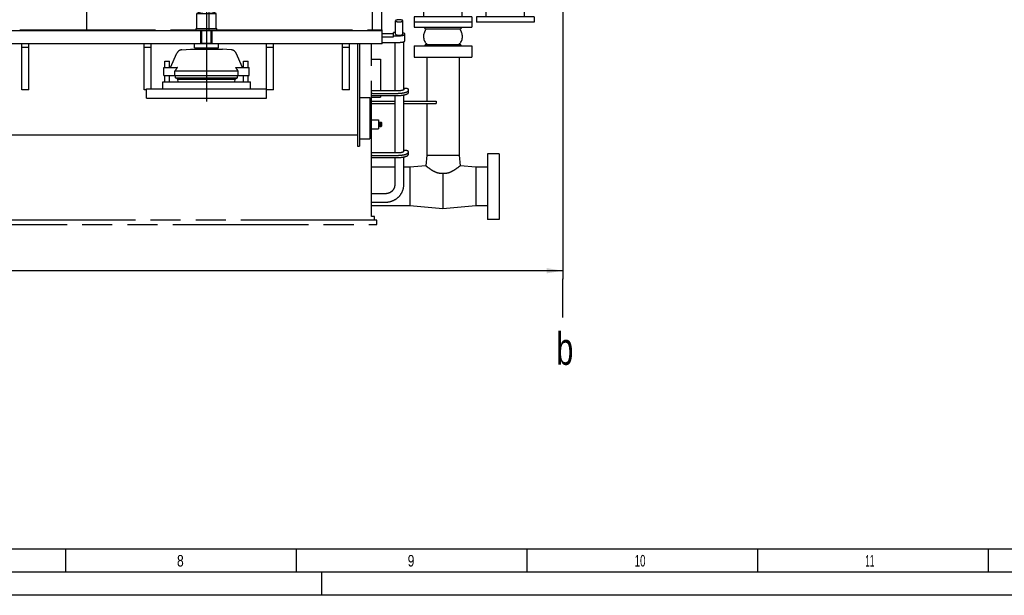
# Model space of a CAD drawing. Header units: millimetres. Extents: x 0 to 1189, y 0 to 841.
# Tile 9 of 85: x 335 to 548, y 0 to 125. Entities that reach past the tile are written whole.
import ezdxf
from ezdxf.enums import TextEntityAlignment as Align

# ---------------------------------------------------------------- set-up
doc = ezdxf.new("R2010")
doc.units = ezdxf.units.MM
doc.header["$LTSCALE"] = 65.395
doc.linetypes.add('CENTER', pattern=[0.6, 0.375, -0.075, 0.075, -0.075])
doc.linetypes.add('PHANTOM', pattern=[0.8, 0.45, -0.05, 0.1, -0.05, 0.1, -0.05])
doc.layers.get('0').update_dxf_attribs({"linetype": 'CONTINUOUS'})
for name, color, linetype in [('1907_060000_TLKS_KGS_V_ABL383', 7, 'CONTINUOUS'), ('1907_061000_TLKS_KGS_V_ABL384', 7, 'CONTINUOUS'), ('1907_210700_31_SIMPLE1_T1_X_PBL465', 7, 'CONTINUOUS'), ('1907_210700_31_SIMPLE1_T1_X_PBL467', 7, 'CONTINUOUS'), ('1907_210700_31_SIMPLE1_X_ABL464', 7, 'CONTINUOUS'), ('1907_210700_31_SIMPLE1_X_ABL466', 7, 'CONTINUOUS'), ('1907_641000_07_SIMPLE1_T1_X_PBL388', 7, 'CONTINUOUS'), ('1907_641000_07_SIMPLE1_T1_X_PBL391', 7, 'CONTINUOUS'), ('1907_641000_07_SIMPLE1_X_ABL387', 7, 'CONTINUOUS'), ('1907_641000_07_SIMPLE1_X_ABL390', 7, 'CONTINUOUS'), ('1947_000000_TLKS_MARKETING_ABL321', 7, 'CONTINUOUS'), ('1947_030000_TLKS_V_ABL336', 7, 'CONTINUOUS'), ('1947_100000_TLKS_V_ABL341', 7, 'CONTINUOUS'), ('1947_111000_11_SIMPLE1_C_ABL354', 7, 'CONTINUOUS'), ('1947_111000_11_SIMPLE1_T1_C_PBL355', 7, 'CONTINUOUS'), ('1947_122000_06_SIMPLE1_B_ABL350', 7, 'CONTINUOUS'), ('1947_122000_06_SIMPLE1_T1_B_PBL351', 7, 'CONTINUOUS'), ('1947_151200_02_SIMPLE1_T1_X_PBL343', 7, 'CONTINUOUS'), ('1947_151200_02_SIMPLE1_T2_X_PBL375', 7, 'CONTINUOUS'), ('1947_151200_02_SIMPLE1_X_ABL342', 7, 'CONTINUOUS'), ('1947_200000_TLKS_V_ABL378', 7, 'CONTINUOUS'), ('1947_252000_04_SIMPLE1_C_ABL405', 7, 'CONTINUOUS'), ('1947_252000_04_SIMPLE1_T1_C_PBL406', 7, 'CONTINUOUS'), ('right_6_VBL320', 7, 'CONTINUOUS')]:
    doc.layers.add(name, color=color, linetype=linetype)
doc.styles.get("Standard").update_dxf_attribs({"font": 'txt', "width": 0.6})
doc.styles.add('TEXTSTYLE_2', font='txt')
doc.dimstyles.new('DIMSTYLE_1', dxfattribs={"dimtxt": 3.5, "dimasz": 3.5, "dimexe": 1.8, "dimexo": 0, "dimgap": 0.875, "dimtad": 1, "dimlfac": 20, "dimdsep": 46, "dimtxsty": 'Standard', "dimblk": '_FILLED', "dimblk1": '_FILLED', "dimblk2": '_FILLED', "dimcen": 0.09, "dimadec": 0, "dimazin": 0, "dimtp": 2, "dimtm": 2, "dimtfac": 1, "dimtofl": 0, "dimtmove": 0, "dimatfit": 3, "dimldrblk": '_FILLED', "dimfxl": 1, "dimtolj": 1, "dimarcsym": 0})

# ---------------------------------------------------------------- blocks, each defined once
blk = doc.blocks.new('_FILLED')
at = {"color": 0, "linetype": 'ByBlock'}
blk.add_solid([(0, 0), (-1, 0.167), (-1, -0.167)], dxfattribs=at)
blk = doc.blocks.new('*D7')
at = {"color": 2, "linetype": 'Continuous'}
for p, q in [((452.2, 133.3), (452.2, 68.6)), ((190, 106.66), (190, 68.6)), ((190, 70.4), (321.1, 70.4)), ((452.2, 70.4), (321.1, 70.4))]:
    blk.add_line(p, q, dxfattribs=at)
at = {"color": 2, "linetype": 'Continuous', "xscale": 3.5, "yscale": 3.5, "zscale": 3.5, "rotation": 180}
blk.add_blockref('_FILLED', (190, 70.4), dxfattribs=at)
at = {"color": 2, "linetype": 'Continuous', "xscale": 3.5, "yscale": 3.5, "zscale": 3.5}
blk.add_blockref('_FILLED', (452.2, 70.4), dxfattribs=at)
at = {"color": 2, "linetype": 'Continuous', "width": 0.672619}
blk.add_text('5244', height=3.5, dxfattribs=at).set_placement((321.1, 71.28), align=Align.CENTER)
blk = doc.blocks.new('1947_151200_02_SIMPLE1_T1_X_PBL343', base_point=(297.52, 102.61))
at = {"layer": '1947_151200_02_SIMPLE1_T1_X_PBL343', "color": 8, "linetype": 'PHANTOM'}
for p, q in [((415.95, 121.72), (415.95, 124.6)), ((417.55, 121.72), (417.55, 124.6)), ((420, 124.3), (420, 123.2)), ((432.5, 124.3), (432.5, 123.2)), ((282.21, 122.65), (372.79, 122.65)), ((372.25, 122.65), (372.25, 122.55)), ((372.25, 122.55), (373.75, 122.55)), ((373.75, 119.65), (373.75, 122.55)), ((376.25, 122.55), (377.75, 122.55)), ((376.25, 119.65), (376.25, 122.55)), ((377.21, 122.65), (413.1, 122.65)), ((377.75, 122.65), (377.75, 122.55)), ((413.1, 119.65), (413.1, 122.65)), ((413.1, 121.82), (415.55, 121.82)), ((415.95, 122.06), (415.55, 122.06)), ((415.55, 121.13), (415.55, 122.06)), ((418, 120.27), (418, 121.72)), ((420, 123.2), (432.5, 123.2)), ((422.45, 122.9), (422.23, 123.2)), ((422.45, 122.9), (430.05, 122.9)), ((430.27, 123.2), (430.05, 122.9)), ((281.25, 119.65), (373.75, 119.65)), ((335, 109.65), (335, 119.65)), ((336.5, 109.65), (336.5, 119.65)), ((361.5, 109.65), (361.5, 119.65)), ((363, 109.85), (363, 119.65)), ((376.25, 119.65), (413.1, 119.65)), ((388, 109.85), (388, 119.65)), ((389.5, 109.65), (389.5, 119.65)), ((404.5, 109.65), (404.5, 119.65)), ((406, 109.65), (406, 119.65)), ((410.75, 82.15), (410.75, 119.65)), ((413.1, 121.13), (415.55, 121.13)), ((413.1, 119.93), (416.75, 119.93)), ((415.55, 121.37), (416.75, 121.37)), ((415.8, 119.93), (415.8, 109.44)), ((417.7, 120.05), (417.7, 109.62)), ((335, 118.9), (336.5, 118.9)), ((361.5, 118.9), (363, 118.9)), ((388, 118.9), (389.5, 118.9)), ((404.5, 118.9), (406, 118.9)), ((420, 119.2), (432.5, 119.2)), ((420, 119.2), (420, 116.7)), ((422.45, 119.5), (422.23, 119.2)), ((422.45, 119.5), (430.05, 119.5)), ((430.27, 119.2), (430.05, 119.5)), ((432.5, 119.2), (432.5, 116.7)), ((410.75, 116.27), (412.7, 116.27)), ((412.7, 116.27), (412.7, 109.44)), ((420, 116.7), (432.5, 116.7)), ((422.76, 116.7), (422.76, 107.2)), ((429.74, 116.7), (429.74, 95.5)), ((336.5, 109.65), (335, 109.65)), ((362, 109.65), (361.5, 109.65)), ((389.5, 109.65), (388, 109.65)), ((406, 109.65), (404.5, 109.65)), ((416.8, 109.44), (411.05, 109.44)), ((411.05, 108.87), (416.3, 108.87)), ((418, 109.94), (417.92, 109.94)), ((418.8, 109.08), (418.8, 109.71)), ((410.75, 108.03), (412.7, 108.03)), ((410.75, 107.2), (415.8, 107.2)), ((411.05, 108.39), (416.3, 108.39)), ((412.7, 108.39), (412.7, 108.03)), ((415.8, 108.39), (415.8, 95.98)), ((417.7, 108.51), (417.7, 96.24)), ((417.7, 107.2), (424.75, 107.2)), ((424.75, 107.2), (424.75, 106.7)), ((410.75, 106.7), (415.8, 106.7)), ((417.7, 106.7), (424.75, 106.7)), ((422.76, 106.7), (422.76, 95.5)), ((410.75, 103.15), (412.25, 103.15)), ((412.25, 103.15), (412.25, 101.15)), ((412.25, 102.72), (412.32, 102.72)), ((412.32, 102.72), (412.32, 101.58)), ((412.32, 102.6), (412.45, 102.55)), ((412.5, 102.56), (412.57, 102.6)), ((412.57, 102.6), (412.88, 102.6)), ((412.57, 102.6), (412.57, 101.7)), ((412.88, 102.6), (412.93, 102.55)), ((412.88, 102.6), (412.88, 101.7)), ((412.93, 102.55), (412.93, 101.75)), ((410.75, 101.15), (412.25, 101.15)), ((412.25, 101.58), (412.32, 101.58)), ((412.32, 101.7), (412.45, 101.75)), ((412.5, 101.74), (412.57, 101.7)), ((412.57, 101.7), (412.88, 101.7)), ((412.88, 101.7), (412.93, 101.75)), ((417.95, 96.48), (417.87, 96.48)), ((418.75, 95.62), (418.75, 96.26)), ((416.75, 95.98), (411.05, 95.98)), ((411.05, 95.42), (416.25, 95.42)), ((411.05, 94.94), (416.25, 94.94)), ((415.8, 94.94), (415.8, 89.03)), ((417.7, 95.06), (417.7, 89.03)), ((422.76, 95.5), (422.55, 93.16)), ((422.76, 95.5), (429.74, 95.5)), ((429.74, 95.5), (429.95, 93.16)), ((438.4, 95.78), (435.9, 95.78)), ((435.9, 95.78), (435.9, 81.53)), ((438.4, 95.78), (438.4, 81.53)), ((415.8, 92.86), (410.75, 92.86)), ((419.1, 92.86), (417.7, 92.86)), ((422.55, 93.16), (419.1, 92.86)), ((419.1, 92.86), (419.1, 84.44)), ((433.4, 92.86), (429.95, 93.16)), ((435.9, 92.86), (433.4, 92.86)), ((433.4, 92.86), (433.4, 84.44)), ((426.25, 91.59), (426.25, 83.82)), ((413.75, 87.1), (410.75, 87.1)), ((413.75, 85.2), (410.75, 85.2)), ((419.1, 84.44), (410.75, 84.44)), ((426.25, 83.82), (419.1, 84.44)), ((433.4, 84.44), (426.25, 83.82)), ((435.9, 84.44), (433.4, 84.44)), ((411.9, 81.4), (158.4, 81.4)), ((411.4, 82.15), (410.75, 82.15)), ((411.4, 81.4), (411.4, 82.15)), ((411.9, 80.4), (411.9, 81.4)), ((438.4, 81.53), (435.9, 81.53)), ((158.4, 80.4), (411.9, 80.4))]:
    blk.add_line(p, q, dxfattribs=at)
for centre, radius, start, end in [((424.38, 121.2), 2.35, 145.8517, 226.336), ((420.77, 123.64), 2, 325.8517, 338.2273), ((428.12, 121.2), 2.35, 313.664, 34.1483), ((431.73, 123.64), 2, 201.7727, 214.1483), ((412.47, 102.61), 0.06, 247.4184, 299.9743), ((412.47, 101.69), 0.06, 60.0257, 112.5816)]:
    blk.add_arc(centre, radius, start, end, dxfattribs=at)
for points, knots in [([(417.55, 124.6), (417.55, 124.64), (417.5, 124.69), (417.41, 124.73), (417.27, 124.77), (417.04, 124.81), (416.75, 124.83), (416.46, 124.81), (416.23, 124.77), (416.09, 124.73), (416, 124.69), (415.95, 124.64), (415.95, 124.6)], [0, 0, 0, 0, 0.060313, 0.108521, 0.169348, 0.322299, 0.5, 0.677701, 0.830652, 0.891479, 0.939687, 1, 1, 1, 1]), ([(415.95, 124.6), (415.95, 124.57), (416, 124.51), (416.09, 124.47), (416.23, 124.43), (416.46, 124.39), (416.75, 124.37), (417.04, 124.39), (417.27, 124.43), (417.41, 124.47), (417.5, 124.51), (417.55, 124.57), (417.55, 124.6)], [0, 0, 0, 0, 0.060313, 0.108521, 0.169348, 0.322299, 0.5, 0.677701, 0.830652, 0.891479, 0.939687, 1, 1, 1, 1]), ([(415.95, 121.72), (415.95, 121.68), (416, 121.63), (416.09, 121.59), (416.23, 121.54), (416.46, 121.51), (416.75, 121.49), (417.04, 121.51), (417.27, 121.54), (417.41, 121.59), (417.5, 121.63), (417.55, 121.68), (417.55, 121.72)], [0, 0, 0, 0, 0.060313, 0.108521, 0.169348, 0.322299, 0.5, 0.677701, 0.830652, 0.891479, 0.939687, 1, 1, 1, 1]), ([(416.75, 121.37), (416.91, 121.37), (417.21, 121.39), (417.55, 121.44), (417.78, 121.52), (417.91, 121.58), (418, 121.66), (418, 121.72)], [0, 0, 0, 0, 0.355401, 0.661304, 0.782959, 0.879375, 1, 1, 1, 1]), ([(418, 121.72), (418, 121.78), (417.89, 121.87), (417.73, 121.93), (417.62, 121.97), (417.55, 121.98)], [0, 0, 0, 0, 0.347252, 0.635706, 1, 1, 1, 1]), ([(416.75, 119.93), (416.91, 119.93), (417.21, 119.95), (417.55, 120), (417.78, 120.08), (417.91, 120.14), (418, 120.22), (418, 120.27)], [0, 0, 0, 0, 0.355401, 0.661304, 0.782959, 0.879375, 1, 1, 1, 1]), ([(411.05, 109.44), (410.98, 109.44), (410.88, 109.43), (410.78, 109.4), (410.75, 109.37), (410.75, 109.36)], [0, 0, 0, 0, 0.661264, 0.879139, 1, 1, 1, 1]), ([(410.75, 108.96), (410.75, 108.94), (410.78, 108.91), (410.88, 108.88), (410.98, 108.87), (411.05, 108.87)], [0, 0, 0, 0, 0.120861, 0.338736, 1, 1, 1, 1]), ([(416.3, 108.87), (416.62, 108.87), (417.21, 108.91), (417.91, 109.02), (418.36, 109.17), (418.63, 109.29), (418.8, 109.45), (418.8, 109.56)], [0, 0, 0, 0, 0.355401, 0.661304, 0.782959, 0.879375, 1, 1, 1, 1]), ([(416.3, 108.39), (416.62, 108.39), (417.21, 108.43), (417.91, 108.54), (418.36, 108.69), (418.63, 108.81), (418.8, 108.97), (418.8, 109.08)], [0, 0, 0, 0, 0.355401, 0.661304, 0.782959, 0.879375, 1, 1, 1, 1]), ([(417.75, 109.7), (417.75, 109.66), (417.68, 109.6), (417.58, 109.55), (417.41, 109.49), (417.15, 109.45), (416.92, 109.44), (416.8, 109.44)], [0, 0, 0, 0, 0.120625, 0.217042, 0.338696, 0.644599, 1, 1, 1, 1]), ([(417.92, 109.94), (417.9, 109.94), (417.83, 109.93), (417.75, 109.92), (417.7, 109.91)], [0, 0, 0, 0, 0.277412, 1, 1, 1, 1]), ([(417.7, 109.78), (417.71, 109.78), (417.73, 109.76), (417.75, 109.72), (417.75, 109.7)], [0, 0, 0, 0, 0.300078, 1, 1, 1, 1]), ([(418.8, 109.71), (418.8, 109.75), (418.75, 109.8), (418.66, 109.84), (418.52, 109.89), (418.29, 109.93), (418.1, 109.94), (418, 109.94)], [0, 0, 0, 0, 0.120625, 0.217041, 0.338696, 0.644599, 1, 1, 1, 1]), ([(410.75, 108.48), (410.75, 108.46), (410.78, 108.43), (410.88, 108.4), (410.98, 108.39), (411.05, 108.39)], [0, 0, 0, 0, 0.120861, 0.338736, 1, 1, 1, 1]), ([(416.25, 95.42), (416.57, 95.42), (417.16, 95.45), (417.86, 95.56), (418.31, 95.71), (418.58, 95.83), (418.75, 96), (418.75, 96.11)], [0, 0, 0, 0, 0.355401, 0.661304, 0.782959, 0.879375, 1, 1, 1, 1]), ([(417.7, 96.24), (417.7, 96.2), (417.63, 96.14), (417.53, 96.09), (417.36, 96.04), (417.1, 95.99), (416.87, 95.98), (416.75, 95.98)], [0, 0, 0, 0, 0.120625, 0.217041, 0.338696, 0.644598, 1, 1, 1, 1]), ([(417.87, 96.48), (417.86, 96.48), (417.8, 96.48), (417.74, 96.47), (417.7, 96.46)], [0, 0, 0, 0, 0.264187, 1, 1, 1, 1]), ([(418.75, 96.26), (418.75, 96.29), (418.7, 96.34), (418.61, 96.38), (418.47, 96.43), (418.24, 96.47), (418.05, 96.48), (417.95, 96.48)], [0, 0, 0, 0, 0.120625, 0.217041, 0.338696, 0.644599, 1, 1, 1, 1]), ([(411.05, 95.98), (410.98, 95.98), (410.88, 95.97), (410.78, 95.94), (410.75, 95.91), (410.75, 95.9)], [0, 0, 0, 0, 0.661264, 0.879139, 1, 1, 1, 1]), ([(410.75, 95.5), (410.75, 95.49), (410.78, 95.46), (410.88, 95.43), (410.98, 95.42), (411.05, 95.42)], [0, 0, 0, 0, 0.120861, 0.338736, 1, 1, 1, 1]), ([(410.75, 95.02), (410.75, 95.01), (410.78, 94.98), (410.88, 94.95), (410.98, 94.94), (411.05, 94.94)], [0, 0, 0, 0, 0.120861, 0.338736, 1, 1, 1, 1]), ([(416.25, 94.94), (416.57, 94.94), (417.16, 94.97), (417.86, 95.08), (418.31, 95.23), (418.58, 95.35), (418.75, 95.52), (418.75, 95.62)], [0, 0, 0, 0, 0.355401, 0.661304, 0.782959, 0.879375, 1, 1, 1, 1]), ([(422.55, 93.16), (422.65, 93.08), (423, 92.81), (423.52, 92.43), (424.17, 92.04), (424.78, 91.74), (425.49, 91.54), (426, 91.55), (426.25, 91.59)], [0, 0, 0, 0, 0.089397, 0.32074, 0.470746, 0.636463, 0.814413, 1, 1, 1, 1]), ([(426.25, 91.59), (426.5, 91.55), (427.01, 91.54), (427.72, 91.74), (428.33, 92.04), (428.98, 92.43), (429.5, 92.81), (429.85, 93.08), (429.95, 93.16)], [0, 0, 0, 0, 0.185586, 0.363535, 0.529252, 0.679258, 0.910602, 1, 1, 1, 1]), ([(417.7, 89.03), (417.7, 88.53), (417.49, 87.52), (416.6, 86.24), (415.29, 85.4), (414.26, 85.2), (413.75, 85.2)], [0, 0, 0, 0, 0.247401, 0.496311, 0.747382, 1, 1, 1, 1]), ([(415.8, 89.03), (415.8, 88.79), (415.69, 88.28), (415.24, 87.63), (414.56, 87.2), (414.02, 87.1), (413.75, 87.1)], [0, 0, 0, 0, 0.23996, 0.485978, 0.740205, 1, 1, 1, 1])]:
    blk.add_open_spline(points, degree=3, knots=knots, dxfattribs=at)
blk = doc.blocks.new('1947_151200_02_SIMPLE1_T2_X_PBL375', base_point=(375, 118.82))
at = {"layer": '1947_151200_02_SIMPLE1_T2_X_PBL375', "color": 2, "linetype": 'CENTER'}
blk.add_line((375, 131.65), (375, 105.98), dxfattribs=at)
at = {"layer": '1947_151200_02_SIMPLE1_T2_X_PBL375', "color": 8, "linetype": 'PHANTOM'}
for p, q in [((372.92, 126.21), (377.08, 126.21)), ((372.92, 122.91), (372.92, 126.21)), ((377.08, 122.91), (377.08, 126.21)), ((372.79, 122.91), (377.21, 122.91)), ((372.79, 122.55), (372.79, 122.91)), ((373.75, 122.55), (376.25, 122.55)), ((374.01, 119.75), (374.01, 122.55)), ((375.99, 119.75), (375.99, 122.55)), ((377.21, 122.55), (377.21, 122.91)), ((372.4, 118.73), (372.4, 119.65)), ((373.75, 119.75), (376.25, 119.75)), ((377.6, 118.73), (377.6, 119.65)), ((367.21, 114.49), (368.6, 117.58)), ((369.63, 118.32), (371.5, 118.48)), ((371.5, 118.48), (378.5, 118.48)), ((372.4, 118.73), (377.6, 118.73)), ((373.56, 118.48), (373.56, 118.73)), ((376.44, 118.48), (376.44, 118.73)), ((380.37, 118.32), (378.5, 118.48)), ((382.79, 114.49), (381.4, 117.58)), ((366, 115.85), (367, 115.85)), ((366, 114.49), (366, 115.85)), ((367, 114.49), (367, 115.85)), ((383, 115.85), (384, 115.85)), ((383, 114.49), (383, 115.85)), ((384, 114.49), (384, 115.85)), ((365.75, 114.49), (368.68, 114.49)), ((365.75, 112.74), (365.75, 114.49)), ((368.15, 113.74), (381.85, 113.74)), ((368.15, 112.74), (368.15, 113.74)), ((381.32, 114.49), (384.25, 114.49)), ((381.85, 112.74), (381.85, 113.74)), ((384.25, 112.74), (384.25, 114.49)), ((365.5, 111.35), (384.5, 111.35)), ((365.5, 109.85), (365.5, 111.35)), ((365.75, 112.74), (384.25, 112.74)), ((366, 111.35), (366, 112.74)), ((367, 111.35), (367, 112.74)), ((368.29, 112.23), (368.26, 112.74)), ((368.29, 112.23), (381.71, 112.23)), ((368.77, 111.98), (368.29, 112.23)), ((368.77, 111.98), (381.23, 111.98)), ((368.84, 111.35), (368.77, 111.98)), ((381.16, 111.35), (381.23, 111.98)), ((381.23, 111.98), (381.71, 112.23)), ((381.71, 112.23), (381.74, 112.74)), ((383, 111.35), (383, 112.74)), ((384, 111.35), (384, 112.74)), ((384.5, 109.85), (384.5, 111.35)), ((362, 109.85), (388, 109.85)), ((362, 107.85), (362, 109.85)), ((388, 107.85), (388, 109.85)), ((362, 107.85), (388, 107.85))]:
    blk.add_line(p, q, dxfattribs=at)
for centre, radius, start, end in [((375, 121.51), 5.14, 66.0588, 113.9412), ((369.74, 117.07), 1.25, 95, 155.8195), ((380.26, 117.07), 1.25, 24.1805, 85)]:
    blk.add_arc(centre, radius, start, end, dxfattribs=at)
for points, knots in [([(368.68, 114.49), (368.63, 114.43), (368.45, 114.19), (368.28, 113.94), (368.15, 113.74)], [0, 0, 0, 0, 0.247602, 1, 1, 1, 1]), ([(381.85, 113.74), (381.81, 113.81), (381.64, 114.06), (381.46, 114.31), (381.32, 114.49)], [0, 0, 0, 0, 0.252037, 1, 1, 1, 1])]:
    blk.add_open_spline(points, degree=3, knots=knots, dxfattribs=at)
blk = doc.blocks.new('1947_151200_02_SIMPLE1_X_ABL342', base_point=(297.52, 106.03))
at = {"layer": '1947_151200_02_SIMPLE1_T1_X_PBL343'}
blk.add_blockref('1947_151200_02_SIMPLE1_T1_X_PBL343', (297.52, 102.61), dxfattribs=at)
at = {"layer": '1947_151200_02_SIMPLE1_T2_X_PBL375'}
blk.add_blockref('1947_151200_02_SIMPLE1_T2_X_PBL375', (375, 118.82), dxfattribs=at)
blk = doc.blocks.new('1947_122000_06_SIMPLE1_T1_B_PBL351', base_point=(284.88, 109.95))
at = {"layer": '1947_122000_06_SIMPLE1_T1_B_PBL351', "color": 7, "linetype": 'Continuous'}
for p, q in [((411, 122.5), (413.1, 122.5)), ((413.1, 119.6), (413.1, 122.5)), ((413.1, 119.6), (156.65, 119.6)), ((407.75, 119.6), (407.75, 97.4)), ((408.15, 119.6), (408.15, 97.4)), ((408.15, 108), (410.4, 108)), ((410.4, 108), (410.4, 99)), ((159.95, 99.85), (407.75, 99.85)), ((408.15, 99), (410.4, 99)), ((407.75, 97.4), (408.15, 97.4))]:
    blk.add_line(p, q, dxfattribs=at)
blk = doc.blocks.new('1947_122000_06_SIMPLE1_B_ABL350', base_point=(284.875, 109.95))
at = {"layer": '1947_122000_06_SIMPLE1_T1_B_PBL351'}
blk.add_blockref('1947_122000_06_SIMPLE1_T1_B_PBL351', (284.875, 109.95), dxfattribs=at)
blk = doc.blocks.new('1947_111000_11_SIMPLE1_T1_C_PBL355', base_point=(283.45, 169.62))
at = {"layer": '1947_111000_11_SIMPLE1_T1_C_PBL355', "color": 7, "linetype": 'Continuous'}
for p, q in [((411, 122.5), (411, 142.67)), ((159.4, 122.5), (411, 122.5))]:
    blk.add_line(p, q, dxfattribs=at)
blk = doc.blocks.new('1947_111000_11_SIMPLE1_C_ABL354', base_point=(283.45, 169.625))
at = {"layer": '1947_111000_11_SIMPLE1_T1_C_PBL355'}
blk.add_blockref('1947_111000_11_SIMPLE1_T1_C_PBL355', (283.45, 169.625), dxfattribs=at)
blk = doc.blocks.new('1947_100000_TLKS_V_ABL341', base_point=(297.15, 166.65))
at = {"layer": '1947_111000_11_SIMPLE1_C_ABL354'}
blk.add_blockref('1947_111000_11_SIMPLE1_C_ABL354', (283.45, 169.625), dxfattribs=at)
at = {"layer": '1947_122000_06_SIMPLE1_B_ABL350'}
blk.add_blockref('1947_122000_06_SIMPLE1_B_ABL350', (284.875, 109.95), dxfattribs=at)
at = {"layer": '1947_151200_02_SIMPLE1_X_ABL342'}
blk.add_blockref('1947_151200_02_SIMPLE1_X_ABL342', (297.525, 106.025), dxfattribs=at)
blk = doc.blocks.new('1947_252000_04_SIMPLE1_T1_C_PBL406', base_point=(280.89, 151.53))
at = {"layer": '1947_252000_04_SIMPLE1_T1_C_PBL406', "color": 7, "linetype": 'Continuous'}
blk.add_line((413, 122.5), (413, 142.88), dxfattribs=at)
blk = doc.blocks.new('1947_252000_04_SIMPLE1_C_ABL405', base_point=(280.89, 151.53))
at = {"layer": '1947_252000_04_SIMPLE1_T1_C_PBL406'}
blk.add_blockref('1947_252000_04_SIMPLE1_T1_C_PBL406', (280.89, 151.53), dxfattribs=at)
blk = doc.blocks.new('1907_210700_31_SIMPLE1_T1_X_PBL465', base_point=(350.94, 196.47))
at = {"layer": '1907_210700_31_SIMPLE1_T1_X_PBL465', "color": 7, "linetype": 'Continuous'}
for p, q in [((346.5, 270.3), (351.5, 270.3)), ((346.5, 268.6), (346.5, 270.3)), ((348.72, 268.6), (348.72, 270.3)), ((349.28, 268.6), (349.28, 270.3)), ((351.5, 268.6), (351.5, 270.3)), ((346.5, 268.6), (351.5, 268.6)), ((347.79, 265.45), (347.79, 268.6)), ((350.21, 265.45), (350.21, 268.6)), ((342.25, 263.8), (342.25, 265.45)), ((342.25, 265.45), (355.75, 265.45)), ((355.75, 263.8), (355.75, 265.45)), ((341.24, 246.97), (341.24, 263.8)), ((341.24, 263.8), (356.77, 263.8)), ((343.74, 244.85), (343.74, 263.8)), ((354.27, 244.85), (354.27, 263.8)), ((356.77, 246.97), (356.77, 263.8)), ((358.3, 251), (360.2, 251)), ((358.3, 246.84), (358.3, 251)), ((360.2, 246.47), (360.2, 251)), ((358.67, 246.47), (360.65, 246.47)), ((360.65, 245.24), (360.65, 246.47))]:
    blk.add_line(p, q, dxfattribs=at)
at = {"layer": '1907_210700_31_SIMPLE1_T1_X_PBL465', "color": 2, "linetype": 'CENTER'}
blk.add_line((349, 254.85), (349, 122.65), dxfattribs=at)
blk = doc.blocks.new('1907_210700_31_SIMPLE1_X_ABL464', base_point=(350.94, 196.47))
at = {"layer": '1907_210700_31_SIMPLE1_T1_X_PBL465'}
blk.add_blockref('1907_210700_31_SIMPLE1_T1_X_PBL465', (350.94, 196.47), dxfattribs=at)
blk = doc.blocks.new('1907_210700_31_SIMPLE1_T1_X_PBL467', base_point=(377.44, 196.47))
at = {"layer": '1907_210700_31_SIMPLE1_T1_X_PBL467', "color": 7, "linetype": 'Continuous'}
for p, q in [((373, 270.3), (378, 270.3)), ((373, 268.6), (373, 270.3)), ((375.22, 268.6), (375.22, 270.3)), ((375.78, 268.6), (375.78, 270.3)), ((378, 268.6), (378, 270.3)), ((373, 268.6), (378, 268.6)), ((374.29, 265.45), (374.29, 268.6)), ((376.71, 265.45), (376.71, 268.6)), ((368.75, 265.45), (382.25, 265.45)), ((368.75, 263.8), (368.75, 265.45)), ((382.25, 263.8), (382.25, 265.45)), ((367.74, 263.8), (383.27, 263.8)), ((367.74, 246.97), (367.74, 263.8)), ((370.24, 244.85), (370.24, 263.8)), ((380.77, 244.85), (380.77, 263.8)), ((383.27, 246.97), (383.27, 263.8)), ((384.8, 251), (386.7, 251)), ((384.8, 246.84), (384.8, 251)), ((386.7, 246.47), (386.7, 251)), ((385.17, 246.47), (387.15, 246.47)), ((387.15, 245.24), (387.15, 246.47))]:
    blk.add_line(p, q, dxfattribs=at)
at = {"layer": '1907_210700_31_SIMPLE1_T1_X_PBL467', "color": 2, "linetype": 'CENTER'}
blk.add_line((375.5, 254.85), (375.5, 122.65), dxfattribs=at)
blk = doc.blocks.new('1907_210700_31_SIMPLE1_X_ABL466', base_point=(377.44, 196.47))
at = {"layer": '1907_210700_31_SIMPLE1_T1_X_PBL467'}
blk.add_blockref('1907_210700_31_SIMPLE1_T1_X_PBL467', (377.44, 196.47), dxfattribs=at)
blk = doc.blocks.new('1947_200000_TLKS_V_ABL378', base_point=(280.89, 196.4))
at = {"layer": '1907_210700_31_SIMPLE1_X_ABL464'}
blk.add_blockref('1907_210700_31_SIMPLE1_X_ABL464', (350.94, 196.47), dxfattribs=at)
at = {"layer": '1907_210700_31_SIMPLE1_X_ABL466'}
blk.add_blockref('1907_210700_31_SIMPLE1_X_ABL466', (377.44, 196.47), dxfattribs=at)
at = {"layer": '1947_252000_04_SIMPLE1_C_ABL405'}
blk.add_blockref('1947_252000_04_SIMPLE1_C_ABL405', (280.89, 151.53), dxfattribs=at)
blk = doc.blocks.new('1947_030000_TLKS_V_ABL336', base_point=(279.5, 176.13))
at = {"layer": '1947_100000_TLKS_V_ABL341'}
blk.add_blockref('1947_100000_TLKS_V_ABL341', (297.15, 166.65), dxfattribs=at)
at = {"layer": '1947_200000_TLKS_V_ABL378'}
blk.add_blockref('1947_200000_TLKS_V_ABL378', (280.89, 196.4), dxfattribs=at)
blk = doc.blocks.new('1907_641000_07_SIMPLE1_T1_X_PBL388', base_point=(426.07, 136.06))
at = {"layer": '1907_641000_07_SIMPLE1_T1_X_PBL388', "color": 7, "linetype": 'Continuous'}
for p, q in [((421.12, 147.81), (431.37, 147.81)), ((421.12, 147.81), (421.12, 147.38)), ((431.37, 147.81), (431.37, 143.04)), ((427.25, 146.28), (431.37, 146.28)), ((427.25, 145.41), (431.37, 145.41)), ((419.33, 141.42), (414.1, 142.99)), ((414.1, 132.29), (414.1, 142.99)), ((419.33, 142), (415.51, 143.14)), ((418.15, 142.35), (418.15, 143.42)), ((421.12, 142.79), (421.12, 143.73)), ((421.12, 143.04), (431.37, 143.04)), ((431.37, 143.29), (434.27, 143.29)), ((431.37, 143.28), (434.27, 143.28)), ((434.27, 144.67), (437.4, 144.67)), ((434.27, 144.67), (434.27, 136.02)), ((434.27, 143.66), (437.4, 143.66)), ((437.4, 134.02), (437.4, 144.67)), ((418.15, 140.99), (414.1, 140.99)), ((418.15, 142.37), (418.09, 142.37)), ((418.22, 141.15), (418.15, 141.15)), ((418.15, 134.43), (418.15, 141.15)), ((418.22, 142.79), (421.12, 142.79)), ((418.22, 142.79), (418.22, 142.33)), ((418.22, 141.42), (419.33, 141.42)), ((418.22, 141.42), (418.22, 140.08)), ((434.27, 142.65), (437.4, 142.65)), ((437.4, 140.98), (438.47, 138.45)), ((437.4, 138.38), (437.4, 140.98)), ((438.65, 133.3), (438.65, 142.3)), ((414.1, 140.65), (413.5, 140.65)), ((418.22, 140.08), (421.12, 140.08)), ((421.12, 130.13), (421.12, 140.08)), ((421.12, 139), (431.37, 139)), ((431.37, 139), (431.37, 130.13)), ((434.27, 138.93), (437.4, 138.93)), ((434.27, 138.84), (437.4, 138.84)), ((437.4, 140.52), (438.47, 137.99)), ((421.12, 137.83), (418.15, 137.83)), ((421.12, 136.75), (431.37, 136.75)), ((431.37, 137.32), (434.27, 137.32)), ((438.47, 138.45), (438.47, 137.98)), ((418.15, 136.4), (414.1, 136.4)), ((418.15, 135.83), (414.1, 135.83)), ((418.22, 136.02), (421.12, 136.02)), ((418.22, 136.02), (418.22, 132.31)), ((434.27, 136.02), (437.4, 136.02)), ((414.1, 133.6), (413.5, 133.6)), ((414.1, 133.78), (418.22, 134.34)), ((414.1, 133.3), (418.22, 133.86)), ((418.15, 133.63), (416.58, 133.63)), ((418.15, 134.43), (418.22, 134.43)), ((418.15, 130.57), (418.15, 133.85)), ((422.1, 125.45), (422.1, 133.46)), ((430.4, 129.49), (430.4, 133.46)), ((434.27, 134.02), (437.4, 134.02)), ((434.27, 134.02), (434.27, 132.58)), ((434.27, 132.58), (437.4, 132.58)), ((437.4, 130.94), (437.4, 132.58)), ((414.1, 132.29), (413.5, 132.29)), ((421.12, 130.57), (418.15, 130.57)), ((418.22, 132.31), (421.12, 132.31)), ((431.37, 132.31), (437.4, 132.31)), ((434.27, 132.31), (434.27, 130.94)), ((434.27, 131.14), (437.4, 131.14)), ((434.27, 130.94), (437.4, 130.94)), ((421.12, 130.13), (422.1, 130.13)), ((430.4, 130.13), (431.37, 130.13)), ((431.75, 129.4), (430.4, 129.49)), ((431.75, 129.4), (431.75, 127.9)), ((431.75, 127.9), (430.4, 127.81)), ((430.4, 125.45), (430.4, 127.81)), ((432.5, 125.45), (420, 125.45)), ((420, 125.45), (420, 124.3)), ((432.5, 124.3), (420, 124.3)), ((432.5, 125.45), (432.5, 124.3))]:
    blk.add_line(p, q, dxfattribs=at)
blk.add_circle((426.25, 128.65), 0.75, dxfattribs=at)
blk.add_arc((437.87, 137.42), 0.829, 42.7462, 42.9311, dxfattribs=at)
blk.add_ellipse((427.23, 139.34), major_axis=(7.89, -2.67), ratio=0.324263, start_param=-3.133641, end_param=-2.93059, dxfattribs=at)
for points, knots in [([(437.4, 143.11), (437.56, 143.11), (437.87, 143.07), (438.28, 142.9), (438.57, 142.64), (438.65, 142.41), (438.65, 142.3)], [0, 0, 0, 0, 0.297416, 0.56961, 0.801496, 1, 1, 1, 1]), ([(438.47, 137.98), (438.35, 138.12), (438, 138.32), (437.61, 138.38), (437.4, 138.38)], [0, 0, 0, 0, 0.462718, 1, 1, 1, 1]), ([(422.1, 133.46), (422.1, 133.63), (422.16, 133.99), (422.4, 134.5), (422.8, 134.97), (423.52, 135.52), (424.69, 136), (425.72, 136.12), (426.25, 136.12)], [0, 0, 0, 0, 0.09747, 0.199912, 0.310955, 0.432321, 0.703592, 1, 1, 1, 1]), ([(426.25, 136.12), (426.78, 136.12), (427.81, 136), (428.98, 135.52), (429.7, 134.97), (430.1, 134.5), (430.34, 133.99), (430.4, 133.63), (430.4, 133.46)], [0, 0, 0, 0, 0.296408, 0.567679, 0.689045, 0.800088, 0.90253, 1, 1, 1, 1]), ([(437.4, 134.11), (437.56, 134.11), (437.87, 134.07), (438.28, 133.9), (438.57, 133.64), (438.65, 133.41), (438.65, 133.3)], [0, 0, 0, 0, 0.297416, 0.56961, 0.801496, 1, 1, 1, 1]), ([(438.65, 133.3), (438.65, 133.19), (438.57, 132.96), (438.28, 132.7), (437.87, 132.54), (437.56, 132.5), (437.4, 132.5)], [0, 0, 0, 0, 0.198504, 0.43039, 0.702584, 1, 1, 1, 1]), ([(426.25, 129.49), (426.14, 129.49), (425.92, 129.45), (425.63, 129.26), (425.44, 128.98), (425.38, 128.65), (425.44, 128.32), (425.63, 128.04), (425.92, 127.85), (426.14, 127.81), (426.25, 127.81)], [0, 0, 0, 0, 0.125229, 0.250029, 0.374805, 0.499999, 0.625193, 0.74997, 0.874771, 1, 1, 1, 1]), ([(426.25, 127.81), (426.36, 127.81), (426.58, 127.85), (426.87, 128.04), (427.06, 128.32), (427.12, 128.65), (427.06, 128.98), (426.87, 129.26), (426.58, 129.45), (426.36, 129.49), (426.25, 129.49)], [0, 0, 0, 0, 0.125229, 0.250029, 0.374806, 0.499999, 0.625193, 0.74997, 0.874771, 1, 1, 1, 1]), ([(430.4, 129.49), (430.4, 129.49), (430.4, 129.49), (430.4, 129.48), (430.39, 129.45), (430.39, 129.43), (430.38, 129.39), (430.37, 129.33), (430.35, 129.24), (430.34, 129.11), (430.32, 128.97), (430.31, 128.81), (430.31, 128.65), (430.31, 128.49), (430.32, 128.33), (430.34, 128.19), (430.35, 128.06), (430.37, 127.97), (430.38, 127.91), (430.39, 127.87), (430.39, 127.84), (430.4, 127.82), (430.4, 127.81), (430.4, 127.81), (430.4, 127.81)], [0, 0, 0, 0, 0.002436, 0.009717, 0.021757, 0.03842, 0.059522, 0.084841, 0.147064, 0.222694, 0.308925, 0.402552, 0.5, 0.597448, 0.691075, 0.777306, 0.852936, 0.915159, 0.940478, 0.96158, 0.978243, 0.990283, 0.997564, 1, 1, 1, 1])]:
    blk.add_open_spline(points, degree=3, knots=knots, dxfattribs=at)
blk = doc.blocks.new('1907_641000_07_SIMPLE1_X_ABL387', base_point=(426.07, 136.06))
at = {"layer": '1907_641000_07_SIMPLE1_T1_X_PBL388'}
blk.add_blockref('1907_641000_07_SIMPLE1_T1_X_PBL388', (426.07, 136.06), dxfattribs=at)
blk = doc.blocks.new('1907_061000_TLKS_KGS_V_ABL384', base_point=(416.93, 194.5))
at = {"layer": '1907_641000_07_SIMPLE1_X_ABL387'}
blk.add_blockref('1907_641000_07_SIMPLE1_X_ABL387', (426.07, 136.06), dxfattribs=at)
blk = doc.blocks.new('1907_060000_TLKS_KGS_V_ABL383', base_point=(416.925, 194.5025))
at = {"layer": '1907_061000_TLKS_KGS_V_ABL384'}
blk.add_blockref('1907_061000_TLKS_KGS_V_ABL384', (416.925, 194.5025), dxfattribs=at)
blk = doc.blocks.new('1947_000000_TLKS_MARKETING_ABL321', base_point=(259.95, 181.51))
at = {"layer": '1907_060000_TLKS_KGS_V_ABL383'}
blk.add_blockref('1907_060000_TLKS_KGS_V_ABL383', (416.93, 194.5), dxfattribs=at)
at = {"layer": '1947_030000_TLKS_V_ABL336'}
blk.add_blockref('1947_030000_TLKS_V_ABL336', (279.5, 176.13), dxfattribs=at)
blk = doc.blocks.new('1907_641000_07_SIMPLE1_T1_X_PBL391', base_point=(439.37, 136.06))
at = {"layer": '1907_641000_07_SIMPLE1_T1_X_PBL391', "color": 8, "linetype": 'PHANTOM'}
for p, q in [((434.67, 147.81), (444.92, 147.81)), ((434.67, 142.79), (434.67, 147.81)), ((444.92, 147.81), (444.92, 143.04)), ((427.65, 145.98), (427.25, 145.98)), ((427.65, 139), (427.65, 146.59)), ((434.67, 146.28), (444.92, 146.28)), ((434.67, 145.41), (444.92, 145.41)), ((426.55, 139), (426.55, 144.3)), ((432.88, 142), (427.65, 143.57)), ((432.88, 141.42), (427.65, 142.99)), ((434.67, 145.03), (431.7, 145.03)), ((431.7, 142.37), (431.7, 145.03)), ((437.4, 143.04), (444.92, 143.04)), ((444.92, 143.29), (447.82, 143.29)), ((444.92, 143.28), (447.82, 143.28)), ((447.82, 144.67), (450.95, 144.67)), ((447.82, 144.67), (447.82, 136.02)), ((447.82, 143.66), (450.95, 143.66)), ((450.95, 134.02), (450.95, 144.67)), ((431.7, 134.43), (431.7, 141.15)), ((431.77, 142.79), (434.67, 142.79)), ((431.77, 142.79), (431.77, 142.33)), ((431.77, 141.42), (432.88, 141.42)), ((431.77, 141.42), (431.77, 140.08)), ((447.82, 142.65), (450.95, 142.65)), ((450.95, 140.98), (452.02, 138.45)), ((450.95, 138.38), (450.95, 140.98)), ((452.2, 133.3), (452.2, 142.3)), ((427.65, 140.65), (426.55, 140.65)), ((431.77, 140.08), (434.67, 140.08)), ((434.67, 130.13), (434.67, 140.08)), ((434.67, 139), (444.92, 139)), ((444.92, 139), (444.92, 130.13)), ((447.82, 138.93), (450.95, 138.93)), ((447.82, 138.84), (450.95, 138.84)), ((450.95, 140.52), (452.02, 137.99)), ((434.67, 137.83), (431.7, 137.83)), ((434.67, 136.75), (444.92, 136.75)), ((444.92, 137.32), (447.82, 137.32)), ((452.02, 138.45), (452.02, 137.98)), ((431.77, 136.02), (434.67, 136.02)), ((431.77, 136.02), (431.77, 132.31)), ((447.82, 136.02), (450.95, 136.02)), ((435.65, 125.45), (435.65, 133.46)), ((443.95, 129.49), (443.95, 133.46)), ((447.82, 134.02), (450.95, 134.02)), ((447.82, 134.02), (447.82, 132.58)), ((447.82, 132.58), (450.95, 132.58)), ((450.95, 130.94), (450.95, 132.58)), ((431.7, 130.57), (431.7, 132.31)), ((434.67, 130.57), (431.7, 130.57)), ((431.77, 132.31), (434.67, 132.31)), ((444.92, 132.31), (450.95, 132.31)), ((447.82, 132.31), (447.82, 130.94)), ((447.82, 131.14), (450.95, 131.14)), ((447.82, 130.94), (450.95, 130.94)), ((434.67, 130.13), (435.65, 130.13)), ((443.95, 130.13), (444.92, 130.13)), ((445.3, 129.4), (443.95, 129.49)), ((445.3, 129.4), (445.3, 127.9)), ((445.3, 127.9), (443.95, 127.81)), ((443.95, 125.45), (443.95, 127.81)), ((446.05, 125.45), (433.55, 125.45)), ((433.55, 125.45), (433.55, 124.3)), ((446.05, 124.3), (433.55, 124.3)), ((446.05, 125.45), (446.05, 124.3))]:
    blk.add_line(p, q, dxfattribs=at)
blk.add_circle((439.8, 128.65), 0.75, dxfattribs=at)
blk.add_arc((451.42, 137.42), 0.829, 42.7462, 42.9311, dxfattribs=at)
blk.add_ellipse((440.78, 139.34), major_axis=(7.89, -2.67), ratio=0.324263, start_param=-3.133641, end_param=-2.93059, dxfattribs=at)
for points, knots in [([(450.95, 143.11), (451.11, 143.11), (451.42, 143.07), (451.83, 142.9), (452.12, 142.64), (452.2, 142.41), (452.2, 142.3)], [0, 0, 0, 0, 0.297416, 0.56961, 0.801496, 1, 1, 1, 1]), ([(452.02, 137.98), (451.9, 138.12), (451.55, 138.32), (451.16, 138.38), (450.95, 138.38)], [0, 0, 0, 0, 0.462718, 1, 1, 1, 1]), ([(435.65, 133.46), (435.65, 133.63), (435.71, 133.99), (435.95, 134.5), (436.35, 134.97), (437.07, 135.52), (438.24, 136), (439.27, 136.12), (439.8, 136.12)], [0, 0, 0, 0, 0.09747, 0.199912, 0.310955, 0.432321, 0.703592, 1, 1, 1, 1]), ([(439.8, 136.12), (440.33, 136.12), (441.36, 136), (442.53, 135.52), (443.25, 134.97), (443.65, 134.5), (443.89, 133.99), (443.95, 133.63), (443.95, 133.46)], [0, 0, 0, 0, 0.296408, 0.567679, 0.689045, 0.800088, 0.90253, 1, 1, 1, 1]), ([(450.95, 134.11), (451.11, 134.11), (451.42, 134.07), (451.83, 133.9), (452.12, 133.64), (452.2, 133.41), (452.2, 133.3)], [0, 0, 0, 0, 0.297416, 0.56961, 0.801496, 1, 1, 1, 1]), ([(452.2, 133.3), (452.2, 133.19), (452.12, 132.96), (451.83, 132.7), (451.42, 132.54), (451.11, 132.5), (450.95, 132.5)], [0, 0, 0, 0, 0.198504, 0.43039, 0.702584, 1, 1, 1, 1]), ([(439.8, 129.49), (439.69, 129.49), (439.47, 129.45), (439.18, 129.26), (438.99, 128.98), (438.93, 128.65), (438.99, 128.32), (439.18, 128.04), (439.47, 127.85), (439.69, 127.81), (439.8, 127.81)], [0, 0, 0, 0, 0.125229, 0.250029, 0.374805, 0.499999, 0.625193, 0.74997, 0.874771, 1, 1, 1, 1]), ([(439.8, 127.81), (439.91, 127.81), (440.13, 127.85), (440.42, 128.04), (440.61, 128.32), (440.67, 128.65), (440.61, 128.98), (440.42, 129.26), (440.13, 129.45), (439.91, 129.49), (439.8, 129.49)], [0, 0, 0, 0, 0.125229, 0.250029, 0.374806, 0.499999, 0.625193, 0.74997, 0.874771, 1, 1, 1, 1]), ([(443.95, 129.49), (443.95, 129.49), (443.95, 129.49), (443.95, 129.48), (443.94, 129.45), (443.94, 129.43), (443.93, 129.39), (443.92, 129.33), (443.9, 129.24), (443.89, 129.11), (443.87, 128.97), (443.86, 128.81), (443.86, 128.65), (443.86, 128.49), (443.87, 128.33), (443.89, 128.19), (443.9, 128.06), (443.92, 127.97), (443.93, 127.91), (443.94, 127.87), (443.94, 127.84), (443.95, 127.82), (443.95, 127.81), (443.95, 127.81), (443.95, 127.81)], [0, 0, 0, 0, 0.002436, 0.009717, 0.021757, 0.03842, 0.059522, 0.084841, 0.147064, 0.222694, 0.308925, 0.402552, 0.5, 0.597448, 0.691075, 0.777306, 0.852936, 0.915159, 0.940478, 0.96158, 0.978243, 0.990283, 0.997564, 1, 1, 1, 1])]:
    blk.add_open_spline(points, degree=3, knots=knots, dxfattribs=at)
blk = doc.blocks.new('1907_641000_07_SIMPLE1_X_ABL390', base_point=(439.37, 136.06))
at = {"layer": '1907_641000_07_SIMPLE1_T1_X_PBL391'}
blk.add_blockref('1907_641000_07_SIMPLE1_T1_X_PBL391', (439.37, 136.06), dxfattribs=at)
blk = doc.blocks.new('RIGHT_6_VBL320', base_point=(266.7, 200.32))
at = {"layer": '1907_641000_07_SIMPLE1_X_ABL390'}
blk.add_blockref('1907_641000_07_SIMPLE1_X_ABL390', (439.37, 136.06), dxfattribs=at)
at = {"layer": '1947_000000_TLKS_MARKETING_ABL321'}
blk.add_blockref('1947_000000_TLKS_MARKETING_ABL321', (259.95, 181.51), dxfattribs=at)

msp = doc.modelspace()

# ---------------------------------------------------------------- linework, layer by layer
at = {"color": 7, "linetype": 'Continuous'}
msp.add_line((452.26405, 60.23017), (452.26607, 68.61535), dxfattribs=at)
at = {"color": 5, "linetype": 'Continuous'}
for p, q in [((1179, 10), (10, 10)), ((344.5, 5), (344.5, 10)), ((394.5, 5), (394.5, 10)), ((444.5, 5), (444.5, 10)), ((494.5, 5), (494.5, 10)), ((544.5, 5), (544.5, 10)), ((400, 0), (400, 5)), ((1189, 0), (0, 0))]:
    msp.add_line(p, q, dxfattribs=at)
at = {"color": 6, "linetype": 'Continuous'}
msp.add_line((1184, 5), (5, 5), dxfattribs=at)

# ---------------------------------------------------------------- block references
at = {"layer": 'right_6_VBL320'}
msp.add_blockref('RIGHT_6_VBL320', (266.7, 200.325), dxfattribs=at)

# ---------------------------------------------------------------- texts
at = {"color": 2, "linetype": 'Continuous', "width": 0.714286}
msp.add_text('b', height=7, dxfattribs=at).set_placement((450.8063, 49.99425))
at = {"color": 5, "linetype": 'Continuous', "style": 'TEXTSTYLE_2'}
for s, width, p in [('8', 0.785714, (368.606, 6.248)), ('9', 0.785714, (418.606, 6.248)), ('10', 0.630952, (467.806, 6.248)), ('11', 0.52381, (517.806, 6.248))]:
    msp.add_text(s, height=2.50001, dxfattribs=dict(at, width=width)).set_placement(p)

# ---------------------------------------------------------------- dimensions: what is measured, and where the dimension line sits
at = {"color": 2, "linetype": 'Continuous'}
dim = msp.add_linear_dim(base=(452.19998, 70.4), p1=(190, 106.66356), p2=(452.19998, 133.30182), dimstyle='DIMSTYLE_1', dxfattribs=at)
dim.commit()
dim.dimension.update_dxf_attribs({"geometry": '*D7', "text_midpoint": (320.76666, 70.4), "dimtype": 160})

doc.saveas('drawing.dxf')
